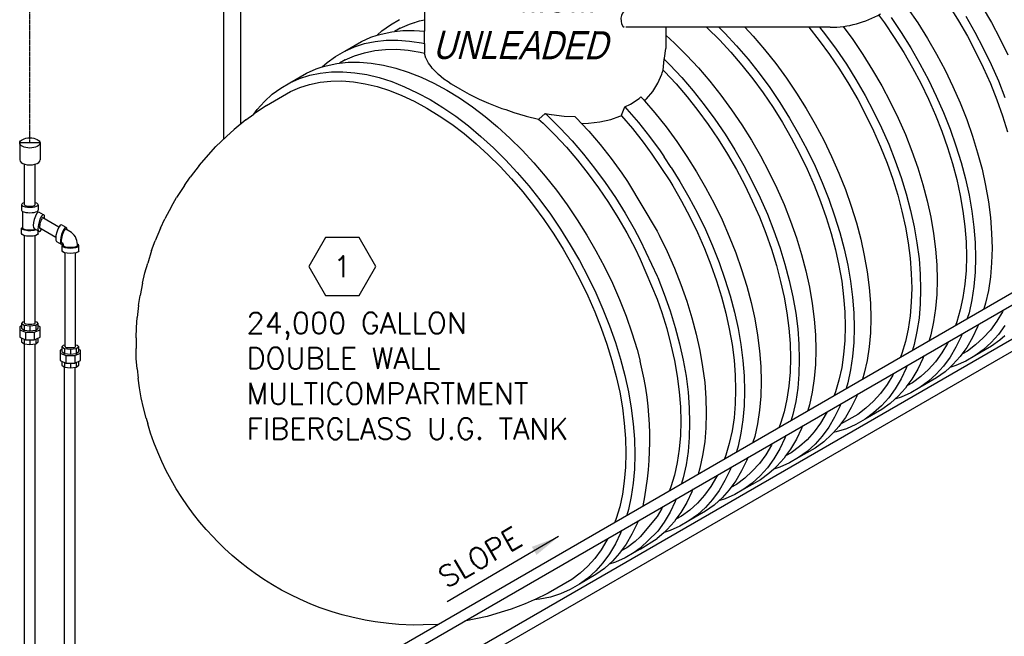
# Model space of a CAD drawing. Extents: x -15886 to -11493, y 1975 to 5059.
# Tile 7 of 47: x -14250 to -13831, y 2539 to 2802. Entities that reach past the tile are written whole.
import ezdxf
from ezdxf.enums import TextEntityAlignment as Align

# ---------------------------------------------------------------- set-up
doc = ezdxf.new("R2010")
doc.units = 0
doc.header["$MEASUREMENT"] = 0
doc.linetypes.add('CENTER1', pattern=[0.6625, 0.5, -0.075, 0.0125, -0.075])
doc.layers.get('0').update_dxf_attribs({"linetype": 'CONTINUOUS'})
doc.layers.get('DEFPOINTS').update_dxf_attribs({"linetype": 'CONTINUOUS'})
for name, color, linetype in [('CENTERLINE', 3, 'CENTER1'), ('PIPING-PRODUCT-PREMIUM', 5, 'CONTINUOUS'), ('PIPING-VAPOR-ISO', 3, 'CONTINUOUS'), ('PIPING-VENT-ISO', 3, 'CONTINUOUS'), ('RISERS', 3, 'CONTINUOUS'), ('TEXT', 3, 'CONTINUOUS')]:
    doc.layers.add(name, color=color, linetype=linetype)
doc.styles.add('ISO1', font='SIMPFRAC.shx', dxfattribs={"width": 0.85, "oblique": 15})
doc.styles.add('SIMPLEX', font='simplex')
doc.dimstyles.new('DIM96', dxfattribs={"dimscale": 96, "dimtxt": 0.125, "dimasz": 0.125, "dimexe": 0.0625, "dimexo": 0.0625, "dimgap": 0.0625, "dimtad": 1, "dimdec": 4, "dimzin": 3, "dimdsep": 46, "dimlunit": 4, "dimtxsty": 'SIMPLEX', "dimcen": 0, "dimdle": 0.0625, "dimclrd": 3, "dimclre": 3, "dimclrt": 3, "dimadec": 0, "dimazin": 0, "dimtfac": 1, "dimtdec": 4, "dimtmove": 2, "dimatfit": 3, "dimfxl": 1, "dimfrac": 2, "dimtolj": 1, "dimtzin": 0, "dimarcsym": 0})

# ---------------------------------------------------------------- blocks, each defined once
blk = doc.blocks.new('HEX')
at = {"color": 3}
blk.add_lwpolyline([(-0.0577, 0.1), (-0.1155, 0), (-0.0577, -0.1), (0.0577, -0.1), (0.1155, 0), (0.0577, 0.1)], close=True, dxfattribs=at)
at = {"color": 3, "style": 'SIMPLEX'}
blk.add_attdef('D#', text='', height=0.08, dxfattribs=at).set_placement((0, 0), align=Align.MIDDLE)
blk = doc.blocks.new('A$C72A74DBC')
at = {"color": 2}
for p, q in [((61.38, 130.66), (61.38, 128.73)), ((164.2, 131.27), (166.36, 128.09)), ((173.03, 131.75), (175.02, 128.57)), ((180.08, 131.55), (182.02, 128.2)), ((54.14, 127.72), (56.08, 128.84)), ((56.19, 126.96), (58.18, 127.84)), ((58.18, 127.84), (60.29, 128.51)), ((60.29, 128.51), (61.38, 128.73)), ((61.38, 128.73), (61.38, 126.32)), ((158.02, 129.8), (159.26, 128.11)), ((159.26, 128.11), (161.36, 125.02)), ((160.66, 129.23), (162.83, 126.05)), ((166.36, 128.09), (168.42, 124.81)), ((175.02, 128.57), (176.91, 125.3)), ((176.55, 129.51), (178.48, 126.15)), ((182.02, 128.2), (183.83, 124.78)), ((51.31, 125.47), (52.33, 126.4)), ((51.31, 125.47), (52.16, 125.74)), ((52.16, 125.74), (54.43, 126.21)), ((52.33, 126.4), (54.14, 127.72)), ((54.43, 126.21), (55, 126.27)), ((56.19, 126.96), (55, 126.27)), ((55, 126.27), (56.78, 126.46)), ((56.78, 126.46), (59.22, 126.48)), ((59.22, 126.48), (61.38, 126.32)), ((61.38, 123.69), (61.38, 126.32)), ((112.73, 127.17), (112.73, 125.48)), ((121.43, 127.17), (121.63, 126.99)), ((121.63, 126.99), (124.14, 124.5)), ((124.04, 127.17), (125.28, 125.93)), ((125.28, 125.93), (127.79, 123.23)), ((129.56, 127.17), (131.33, 125.27)), ((143.17, 127.17), (145.39, 124.38)), ((145.47, 127.17), (146.73, 125.58)), ((150.47, 127.35), (152.53, 124.54)), ((162.83, 126.05), (164.88, 122.77)), ((178.48, 126.15), (180.29, 122.74)), ((44.41, 122.11), (47.95, 124.15)), ((46.46, 123.01), (48.63, 123.7)), ((47.95, 124.15), (50, 125.05)), ((48.63, 123.7), (50.89, 124.17)), ((50, 125.05), (51.31, 125.47)), ((50.89, 124.17), (53.25, 124.42)), ((53.25, 124.42), (55.69, 124.44)), ((55.69, 124.44), (58.2, 124.25)), ((58.2, 124.25), (60.77, 123.83)), ((60.77, 123.83), (61.38, 123.69)), ((61.38, 123.69), (61.38, 121.71)), ((112.73, 125.48), (114.57, 123.8)), ((112.73, 125.48), (112.73, 122.66)), ((114.57, 123.8), (117.15, 121.24)), ((124.14, 124.5), (126.58, 121.87)), ((131.33, 125.27), (133.77, 122.43)), ((145.39, 124.38), (147.59, 121.38)), ((146.73, 125.58), (149, 122.5)), ((152.53, 124.54), (154.69, 121.35)), ((161.36, 125.02), (163.36, 121.83)), ((168.42, 124.81), (170.35, 121.46)), ((176.91, 125.3), (178.67, 121.98)), ((183.83, 124.78), (185.51, 121.31)), ((42.47, 120.99), (44.41, 122.11)), ((44.41, 122.11), (46.46, 123.01)), ((46.52, 121.1), (48.62, 121.77)), ((48.62, 121.77), (50.82, 122.23)), ((50.82, 122.23), (53.11, 122.47)), ((53.11, 122.47), (55.49, 122.5)), ((55.49, 122.5), (57.93, 122.31)), ((57.93, 122.31), (60.44, 121.9)), ((60.44, 121.9), (61.38, 121.67)), ((61.38, 121.67), (61.38, 121.71)), ((61.66, 120.63), (61.38, 121.67)), ((112.45, 120.62), (112.73, 122.66)), ((126.58, 121.87), (128.95, 119.1)), ((127.79, 123.23), (130.23, 120.38)), ((133.77, 122.43), (136.13, 119.46)), ((149, 122.5), (151.16, 119.31)), ((163.36, 121.83), (165.24, 118.57)), ((164.88, 122.77), (166.82, 119.42)), ((178.67, 121.98), (180.3, 118.61)), ((180.29, 122.74), (181.97, 119.27)), ((39.64, 118.73), (40.66, 119.66)), ((40.49, 119), (42.76, 119.47)), ((40.66, 119.66), (42.47, 120.99)), ((42.76, 119.47), (43.33, 119.53)), ((44.52, 120.22), (43.33, 119.53)), ((43.33, 119.53), (45.11, 119.72)), ((44.52, 120.22), (46.52, 121.1)), ((45.11, 119.72), (47.55, 119.75)), ((47.55, 119.75), (50.07, 119.55)), ((50.07, 119.55), (52.64, 119.14)), ((61.71, 120.54), (61.66, 120.63)), ((62.22, 119.54), (61.71, 120.54)), ((62.78, 118.83), (62.22, 119.54)), ((112.15, 118.08), (112.39, 120.41)), ((112.39, 120.41), (112.45, 120.62)), ((112.39, 120.41), (113.62, 119.2)), ((117.15, 121.24), (119.66, 118.53)), ((130.23, 120.38), (132.59, 117.42)), ((136.13, 119.46), (138.39, 116.37)), ((147.59, 121.38), (149.69, 118.28)), ((154.69, 121.35), (156.75, 118.08)), ((170.35, 121.46), (172.16, 118.04)), ((32.74, 115.37), (36.28, 117.41)), ((36.28, 117.41), (38.33, 118.32)), ((36.96, 116.96), (39.22, 117.43)), ((38.33, 118.32), (39.64, 118.73)), ((39.22, 117.43), (41.58, 117.68)), ((39.64, 118.73), (40.49, 119)), ((41.58, 117.68), (44.02, 117.71)), ((44.02, 117.71), (46.53, 117.51)), ((46.53, 117.51), (49.11, 117.1)), ((52.64, 119.14), (55.27, 118.5)), ((55.27, 118.5), (57.94, 117.65)), ((57.94, 117.65), (60.65, 116.58)), ((63.05, 118.46), (62.78, 118.83)), ((63.05, 118.46), (64.15, 117.36)), ((64.15, 117.36), (64.37, 117.19)), ((111.89, 117.19), (111.97, 117.47)), ((111.97, 117.47), (112.15, 118.08)), ((112.15, 118.08), (112.47, 117.76)), ((112.47, 117.76), (114.91, 115.13)), ((113.62, 119.2), (116.13, 116.49)), ((119.66, 118.53), (122.1, 115.69)), ((128.95, 119.1), (131.24, 116.21)), ((132.59, 117.42), (134.85, 114.33)), ((149.69, 118.28), (151.69, 115.09)), ((151.16, 119.31), (153.21, 116.03)), ((156.75, 118.08), (158.68, 114.72)), ((165.24, 118.57), (167, 115.25)), ((166.82, 119.42), (168.63, 116)), ((172.16, 118.04), (173.84, 114.58)), ((180.3, 118.61), (181.8, 115.2)), ((181.97, 119.27), (183.51, 115.77)), ((30.81, 114.25), (32.74, 115.37)), ((32.74, 115.37), (34.8, 116.27)), ((34.8, 116.27), (36.96, 116.96)), ((36.95, 115.03), (39.16, 115.49)), ((39.16, 115.49), (41.45, 115.73)), ((41.45, 115.73), (43.82, 115.76)), ((43.82, 115.76), (46.26, 115.57)), ((46.26, 115.57), (48.77, 115.16)), ((49.11, 117.1), (51.74, 116.46)), ((51.74, 116.46), (54.41, 115.61)), ((54.41, 115.61), (57.11, 114.54)), ((60.65, 116.58), (63.37, 115.31)), ((63.37, 115.31), (66.11, 113.83)), ((64.37, 117.19), (65.49, 116.24)), ((65.49, 116.24), (66.43, 115.61)), ((66.43, 115.61), (67.07, 115.13)), ((109.97, 113.52), (111.06, 115.28)), ((111.06, 115.28), (111.89, 117.19)), ((116.13, 116.49), (118.57, 113.65)), ((122.1, 115.69), (124.46, 112.72)), ((131.24, 116.21), (133.45, 113.21)), ((138.39, 116.37), (140.55, 113.19)), ((153.21, 116.03), (155.15, 112.68)), ((167, 115.25), (168.63, 111.87)), ((168.63, 116), (170.3, 112.54)), ((183.51, 115.77), (184.9, 112.24)), ((27.78, 110.55), (32.85, 113.48)), ((29, 112.93), (30.81, 114.25)), ((32.85, 113.48), (34.85, 114.36)), ((34.85, 114.36), (36.95, 115.03)), ((48.77, 115.16), (51.32, 114.55)), ((51.32, 114.55), (53.92, 113.72)), ((53.92, 113.72), (56.55, 112.68)), ((57.11, 114.54), (59.84, 113.26)), ((59.84, 113.26), (62.57, 111.78)), ((66.11, 113.83), (68.84, 112.15)), ((67.07, 115.13), (68.88, 114.05)), ((68.88, 114.05), (70.88, 112.94)), ((108.62, 111.93), (109.97, 113.52)), ((114.91, 115.13), (117.28, 112.36)), ((118.57, 113.65), (120.92, 110.68)), ((133.45, 113.21), (135.55, 110.11)), ((134.85, 114.33), (137.02, 111.15)), ((140.55, 113.19), (142.61, 109.91)), ((151.69, 115.09), (153.57, 111.83)), ((158.68, 114.72), (160.49, 111.31)), ((173.84, 114.58), (175.38, 111.07)), ((181.8, 115.2), (183.15, 111.77)), ((25.78, 109.67), (27.32, 111.4)), ((27.32, 111.4), (29, 112.93)), ((56.55, 112.68), (59.2, 111.44)), ((59.2, 111.44), (61.86, 110)), ((62.57, 111.78), (65.31, 110.11)), ((68.84, 112.15), (71.57, 110.28)), ((70.88, 112.94), (71.76, 112.54)), ((71.76, 112.54), (73.05, 111.87)), ((73.05, 111.87), (75, 111.06)), ((75, 111.06), (75.38, 110.87)), ((105.24, 110.82), (107.04, 112.03)), ((107.04, 112.03), (107.45, 112.39)), ((107.45, 112.39), (108, 111.8)), ((108, 111.8), (108.2, 111.56)), ((108.2, 111.56), (108.62, 111.93)), ((108.2, 111.56), (110.43, 108.95)), ((117.28, 112.36), (119.58, 109.48)), ((124.46, 112.72), (126.72, 109.64)), ((137.02, 111.15), (139.07, 107.87)), ((153.57, 111.83), (155.33, 108.51)), ((155.15, 112.68), (156.96, 109.27)), ((160.49, 111.31), (162.17, 107.84)), ((168.63, 111.87), (170.13, 108.47)), ((170.3, 112.54), (171.84, 109.03)), ((175.38, 111.07), (176.77, 107.55)), ((183.15, 111.77), (184.36, 108.34)), ((25.07, 108.7), (25.78, 109.67)), ((27.78, 110.55), (25.13, 108.74)), ((61.86, 110), (64.53, 108.37)), ((65.31, 110.11), (68.03, 108.23)), ((71.57, 110.28), (74.27, 108.22)), ((75.38, 110.87), (77.84, 109.92)), ((77.84, 109.92), (78.67, 109.66)), ((78.67, 109.66), (80.4, 109.04)), ((80.4, 109.04), (82.79, 108.37)), ((103.34, 108.51), (104.03, 110.22)), ((104.03, 110.22), (105.24, 110.82)), ((104.03, 110.22), (104.46, 109.76)), ((104.46, 109.76), (106.9, 106.91)), ((119.58, 109.48), (121.78, 106.48)), ((120.92, 110.68), (123.19, 107.6)), ((126.72, 109.64), (128.89, 106.45)), ((135.55, 110.11), (137.55, 106.93)), ((142.61, 109.91), (144.54, 106.56)), ((156.96, 109.27), (158.64, 105.8)), ((171.84, 109.03), (173.24, 105.51)), ((23.37, 107.45), (20.89, 105.44)), ((23.37, 107.45), (25.07, 108.7)), ((25.07, 108.7), (25.13, 108.74)), ((64.53, 108.37), (67.18, 106.55)), ((68.03, 108.23), (70.74, 106.18)), ((74.27, 108.22), (76.94, 105.99)), ((82.79, 108.37), (83.03, 108.29)), ((83.03, 108.29), (85.68, 107.64)), ((85.68, 107.64), (85.71, 107.66)), ((85.68, 107.64), (86.63, 106.78)), ((85.71, 107.66), (87.1, 108.84)), ((87.1, 108.84), (88.31, 108.63)), ((87.1, 108.84), (87.7, 108.28)), ((87.7, 108.28), (90.28, 105.73)), ((88.31, 108.63), (88.4, 108.61)), ((88.4, 108.61), (91.08, 108.28)), ((91.08, 108.28), (93.4, 108.18)), ((93.4, 108.18), (93.82, 107.77)), ((93.82, 107.77), (94.79, 106.72)), ((96.27, 106.74), (98.73, 107.04)), ((98.73, 107.04), (101.06, 107.57)), ((101.06, 107.57), (102.97, 108.24)), ((102.97, 108.24), (103.24, 108.33)), ((103.24, 108.33), (103.28, 108.35)), ((103.28, 108.35), (103.34, 108.51)), ((103.28, 108.35), (105.62, 105.63)), ((106.9, 106.91), (109.26, 103.94)), ((110.43, 108.95), (112.79, 105.98)), ((123.19, 107.6), (125.35, 104.41)), ((137.55, 106.93), (139.43, 103.67)), ((139.07, 107.87), (141.01, 104.52)), ((155.33, 108.51), (156.96, 105.14)), ((162.17, 107.84), (163.71, 104.34)), ((170.13, 108.47), (171.48, 105.04)), ((176.77, 107.55), (178.01, 104.01)), ((184.36, 108.34), (185.42, 104.91)), ((19.28, 103.97), (20.89, 105.44)), ((67.18, 106.55), (69.81, 104.55)), ((70.74, 106.18), (73.41, 103.95)), ((76.94, 105.99), (79.57, 103.59)), ((86.63, 106.78), (89.13, 104.29)), ((90.28, 105.73), (92.79, 103.02)), ((94.79, 106.72), (96.27, 106.74)), ((94.79, 106.72), (96.33, 105.06)), ((96.33, 105.06), (98.77, 102.22)), ((105.62, 105.63), (107.91, 102.74)), ((112.79, 105.98), (115.06, 102.9)), ((121.78, 106.48), (123.88, 103.38)), ((128.89, 106.45), (130.94, 103.17)), ((144.54, 106.56), (146.35, 103.14)), ((156.96, 105.14), (158.46, 101.73)), ((158.64, 105.8), (160.18, 102.3)), ((171.48, 105.04), (172.69, 101.6)), ((173.24, 105.51), (174.48, 101.97)), ((19.28, 103.97), (16.98, 101.78)), ((69.81, 104.55), (72.4, 102.38)), ((73.41, 103.95), (76.04, 101.55)), ((79.57, 103.59), (82.15, 101.03)), ((89.13, 104.29), (91.58, 101.66)), ((92.79, 103.02), (95.23, 100.18)), ((107.91, 102.74), (109.76, 100.21)), ((109.26, 103.94), (111.52, 100.86)), ((115.06, 102.9), (117.22, 99.71)), ((123.88, 103.38), (125.88, 100.19)), ((125.35, 104.41), (127.4, 101.13)), ((130.94, 103.17), (132.87, 99.82)), ((139.43, 103.67), (141.19, 100.34)), ((141.01, 104.52), (142.82, 101.1)), ((146.35, 103.14), (148.03, 99.68)), ((163.71, 104.34), (165.1, 100.81)), ((178.01, 104.01), (179.1, 100.49)), ((13.44, 97.8), (16.98, 101.78)), ((72.4, 102.38), (74.96, 100.04)), ((76.04, 101.55), (78.61, 98.99)), ((82.15, 101.03), (84.66, 98.32)), ((91.58, 101.66), (93.95, 98.89)), ((98.77, 102.22), (101.12, 99.25)), ((111.52, 100.86), (112.37, 99.6)), ((127.4, 101.13), (129.34, 97.78)), ((142.82, 101.1), (144.49, 97.63)), ((158.46, 101.73), (159.82, 98.3)), ((160.18, 102.3), (161.57, 98.77)), ((165.1, 100.81), (166.35, 97.28)), ((172.69, 101.6), (173.75, 98.17)), ((174.48, 101.97), (175.57, 98.44)), ((74.96, 100.04), (77.47, 97.55)), ((78.61, 98.99), (81.13, 96.28)), ((93.95, 98.89), (96.24, 96)), ((95.23, 100.18), (97.59, 97.21)), ((101.12, 99.25), (103.39, 96.16)), ((109.76, 100.21), (113.57, 94.48)), ((113.89, 97.34), (112.37, 99.6)), ((117.22, 99.71), (119.27, 96.44)), ((125.88, 100.19), (127.76, 96.93)), ((132.87, 99.82), (134.68, 96.41)), ((141.19, 100.34), (142.82, 96.97)), ((148.03, 99.68), (149.57, 96.17)), ((161.57, 98.77), (162.81, 95.24)), ((179.1, 100.49), (180.03, 96.98)), ((13.44, 97.8), (11.55, 95.3)), ((77.47, 97.55), (79.91, 94.92)), ((84.66, 98.32), (87.1, 95.48)), ((97.59, 97.21), (99.85, 94.12)), ((113.89, 97.34), (115.74, 94.4)), ((119.27, 96.44), (121.21, 93.09)), ((127.76, 96.93), (129.52, 93.61)), ((129.34, 97.78), (131.15, 94.36)), ((134.68, 96.41), (136.36, 92.94)), ((142.82, 96.97), (144.32, 93.57)), ((144.49, 97.63), (146.03, 94.13)), ((159.82, 98.3), (161.02, 94.87)), ((166.35, 97.28), (167.43, 93.75)), ((173.75, 98.17), (174.65, 94.76)), ((175.57, 98.44), (176.49, 94.93)), ((180.03, 96.98), (180.79, 93.5)), ((10.28, 93.55), (11.55, 95.3)), ((79.91, 94.92), (82.28, 92.16)), ((81.13, 96.28), (83.56, 93.44)), ((87.1, 95.48), (89.46, 92.51)), ((96.24, 96), (98.44, 93.01)), ((103.39, 96.16), (104.6, 94.39)), ((104.6, 94.39), (110.88, 83.81)), ((113.57, 94.48), (114.21, 93.46)), ((115.74, 94.4), (117.67, 91.04)), ((131.15, 94.36), (132.83, 90.9)), ((149.57, 96.17), (150.96, 92.65)), ((161.02, 94.87), (162.08, 91.43)), ((162.81, 95.24), (163.9, 91.71)), ((174.65, 94.76), (175.39, 91.37)), ((176.49, 94.93), (177.26, 91.46)), ((10.28, 93.55), (8.64, 90.94)), ((83.56, 93.44), (85.92, 90.47)), ((89.46, 92.51), (91.72, 89.43)), ((98.44, 93.01), (100.55, 89.91)), ((99.85, 94.12), (102.02, 90.94)), ((114.21, 93.46), (116.09, 90.2)), ((121.21, 93.09), (123.02, 89.67)), ((129.52, 93.61), (131.15, 90.24)), ((136.36, 92.94), (137.9, 89.44)), ((144.32, 93.57), (145.67, 90.14)), ((146.03, 94.13), (147.43, 90.61)), ((150.96, 92.65), (152.2, 89.11)), ((167.43, 93.75), (168.36, 90.24)), ((180.79, 93.5), (181.39, 90.07)), ((7.54, 89.08), (8.64, 90.94)), ((82.28, 92.16), (84.57, 89.27)), ((85.92, 90.47), (88.19, 87.39)), ((102.02, 90.94), (104.07, 87.66)), ((116.09, 90.2), (117.86, 86.87)), ((117.67, 91.04), (119.48, 87.63)), ((131.15, 90.24), (132.65, 86.83)), ((132.83, 90.9), (134.37, 87.4)), ((145.67, 90.14), (146.88, 86.7)), ((147.43, 90.61), (148.67, 87.07)), ((162.08, 91.43), (162.98, 88.02)), ((163.9, 91.71), (164.83, 88.2)), ((168.36, 90.24), (169.13, 86.76)), ((175.39, 91.37), (175.97, 88.04)), ((177.26, 91.46), (177.85, 88.03)), ((7.54, 89.08), (6.15, 86.39)), ((84.57, 89.27), (86.78, 86.27)), ((91.72, 89.43), (93.88, 86.24)), ((100.55, 89.91), (102.54, 86.72)), ((123.02, 89.67), (124.7, 86.2)), ((137.9, 89.44), (139.29, 85.91)), ((152.2, 89.11), (153.29, 85.58)), ((162.98, 88.02), (163.73, 84.64)), ((164.83, 88.2), (165.59, 84.72)), ((175.97, 88.04), (176.39, 84.76)), ((177.85, 88.03), (178.28, 84.66)), ((181.39, 90.07), (181.82, 86.7)), ((5.21, 84.44), (6.15, 86.39)), ((86.78, 86.27), (88.88, 83.17)), ((88.19, 87.39), (90.35, 84.2)), ((93.88, 86.24), (95.94, 82.97)), ((102.54, 86.72), (104.43, 83.46)), ((104.07, 87.66), (106, 84.31)), ((117.86, 86.87), (119.49, 83.5)), ((119.48, 87.63), (121.16, 84.16)), ((124.7, 86.2), (126.23, 82.7)), ((132.65, 86.83), (134.01, 83.4)), ((134.37, 87.4), (135.76, 83.87)), ((139.29, 85.91), (140.54, 82.38)), ((146.88, 86.7), (147.94, 83.27)), ((148.67, 87.07), (149.76, 83.54)), ((169.13, 86.76), (169.72, 83.33)), ((181.82, 86.7), (182.08, 83.41)), ((5.21, 84.44), (4.09, 81.71)), ((90.35, 84.2), (92.4, 80.92)), ((106, 84.31), (107.28, 81.89)), ((110.88, 83.81), (111.35, 82.93)), ((121.16, 84.16), (122.7, 80.66)), ((135.76, 83.87), (137, 80.34)), ((153.29, 85.58), (154.22, 82.08)), ((163.73, 84.64), (164.31, 81.3)), ((165.59, 84.72), (166.19, 81.29)), ((176.39, 84.76), (176.64, 81.56)), ((178.28, 84.66), (178.54, 81.36)), ((88.88, 83.17), (90.88, 79.98)), ((95.94, 82.97), (97.87, 79.61)), ((104.43, 83.46), (106.19, 80.14)), ((107.28, 81.89), (110.88, 74.26)), ((111.35, 82.93), (113.03, 79.47)), ((119.49, 83.5), (120.98, 80.09)), ((126.23, 82.7), (127.63, 79.18)), ((134.01, 83.4), (135.22, 79.96)), ((140.54, 82.38), (141.62, 78.85)), ((147.94, 83.27), (148.84, 79.86)), ((149.76, 83.54), (150.68, 80.03)), ((154.22, 82.08), (154.98, 78.6)), ((169.72, 83.33), (170.15, 79.96)), ((182.08, 83.41), (182.16, 80.2)), ((3.32, 79.7), (2.48, 76.96)), ((3.32, 79.7), (4.09, 81.71)), ((90.88, 79.98), (92.76, 76.72)), ((92.4, 80.92), (94.34, 77.57)), ((106.19, 80.14), (107.28, 77.87)), ((120.98, 80.09), (122.34, 76.67)), ((122.7, 80.66), (124.09, 77.13)), ((135.22, 79.96), (136.27, 76.53)), ((137, 80.34), (138.09, 76.81)), ((148.84, 79.86), (149.58, 76.47)), ((150.68, 80.03), (151.45, 76.56)), ((164.31, 81.3), (164.72, 78.03)), ((166.19, 81.29), (166.62, 77.92)), ((170.15, 79.96), (170.41, 76.67)), ((176.64, 81.56), (176.73, 78.44)), ((178.54, 81.36), (178.63, 78.15)), ((182.16, 80.2), (182.08, 77.09)), ((94.34, 77.57), (96.15, 74.16)), ((97.87, 79.61), (99.68, 76.2)), ((107.28, 77.87), (110.88, 69.33, 0)), ((113.03, 79.47), (114.57, 75.96)), ((127.63, 79.18), (128.87, 75.64)), ((141.62, 78.85), (142.55, 75.34)), ((154.98, 78.6), (155.58, 75.17)), ((164.72, 78.03), (164.97, 74.82)), ((166.62, 77.92), (166.87, 74.63)), ((176.73, 78.44), (176.64, 75.41)), ((178.63, 78.15), (178.54, 75.05)), ((1.87, 74.91), (2.48, 76.96)), ((92.76, 76.72), (94.52, 73.4)), ((99.68, 76.2), (101.36, 72.73)), ((114.57, 75.96), (115.96, 72.44)), ((122.34, 76.67), (123.55, 73.23)), ((124.09, 77.13), (125.33, 73.6)), ((128.87, 75.64), (129.96, 72.11)), ((136.27, 76.53), (137.17, 73.12)), ((138.09, 76.81), (139.02, 73.3)), ((149.58, 76.47), (150.17, 73.14)), ((151.45, 76.56), (152.04, 73.13)), ((170.41, 76.67), (170.49, 73.46)), ((182.08, 77.09), (181.82, 74.09)), ((1.4, 72.74), (1.87, 74.91)), ((94.52, 73.4), (96.15, 70.03)), ((96.15, 74.16), (97.83, 70.69)), ((110.88, 74.26), (111.03, 73.92)), ((111.03, 73.92), (112.42, 70.4)), ((125.33, 73.6), (126.42, 70.07)), ((142.55, 75.34), (143.32, 71.86)), ((155.58, 75.17), (156.01, 71.8)), ((164.97, 74.82), (165.06, 71.7)), ((166.87, 74.63), (166.96, 71.42)), ((170.49, 73.46), (170.41, 70.35)), ((176.64, 75.41), (176.39, 72.49)), ((178.54, 75.05), (178.28, 72.05)), ((181.82, 74.09), (181.39, 71.21)), ((1.4, 72.74), (0.85, 70.14)), ((101.36, 72.73), (102.9, 69.23)), ((115.96, 72.44), (117.2, 68.9)), ((123.55, 73.23), (124.61, 69.8)), ((129.96, 72.11), (130.88, 68.6)), ((137.17, 73.12), (137.92, 69.74)), ((139.02, 73.3), (139.78, 69.82)), ((143.32, 71.86), (143.91, 68.43)), ((150.17, 73.14), (150.58, 69.86)), ((152.04, 73.13), (152.47, 69.76)), ((156.01, 71.8), (156.27, 68.5)), ((165.06, 71.7), (164.97, 68.67)), ((166.96, 71.42), (166.87, 68.31)), ((176.39, 72.49), (175.97, 69.7)), ((178.28, 72.05), (177.85, 69.17)), ((0.53, 67.98), (0.85, 70.14)), ((96.15, 70.03), (97.65, 66.62)), ((97.83, 70.69), (99.36, 67.19)), ((102.9, 69.23), (104.29, 65.7)), ((110.88, 69.33), (111.88, 66.49)), ((112.42, 70.4), (113.67, 66.86)), ((124.61, 69.8), (125.51, 66.38)), ((126.42, 70.07), (127.35, 66.56)), ((137.92, 69.74), (138.5, 66.4)), ((139.78, 69.82), (140.38, 66.39)), ((150.58, 69.86), (150.83, 66.66)), ((152.47, 69.76), (152.73, 66.46)), ((170.41, 70.35), (170.15, 67.35)), ((175.97, 69.7), (175.39, 67.03)), ((177.85, 69.17), (177.26, 66.43)), ((181.39, 71.21), (180.79, 68.47)), ((0.53, 67.98), (0.25, 65.45)), ((99.36, 67.19), (100.76, 63.66)), ((117.2, 68.9), (118.29, 65.38)), ((130.88, 68.6), (131.65, 65.13)), ((143.91, 68.43), (144.34, 65.06)), ((156.27, 68.5), (156.35, 65.3)), ((164.97, 68.67), (164.72, 65.76)), ((166.87, 68.31), (166.62, 65.31)), ((170.15, 67.35), (169.72, 64.48)), ((180.79, 68.47), (180.43, 67.25)), ((0.07, 63.32), (0.25, 65.45)), ((97.65, 66.62), (99, 63.19)), ((104.29, 65.7), (105.54, 62.17)), ((111.88, 66.49), (112.94, 63.06)), ((113.67, 66.86), (114.75, 63.34)), ((118.29, 65.38), (119.22, 61.87)), ((125.51, 66.38), (126.25, 63)), ((127.35, 66.56), (128.11, 63.09)), ((131.65, 65.13), (132.25, 61.7)), ((138.5, 66.4), (138.91, 63.13)), ((140.38, 66.39), (140.81, 63.02)), ((144.34, 65.06), (144.6, 61.77)), ((150.83, 66.66), (150.92, 63.53)), ((152.73, 66.46), (152.82, 63.25)), ((156.35, 65.3), (156.27, 62.19)), ((164.72, 65.76), (164.31, 62.96)), ((166.62, 65.31), (166.19, 62.44)), ((175.39, 67.03), (174.65, 64.51)), ((177.26, 66.43), (176.9, 65.21)), ((184.36, 66.66), (183.15, 64.62)), ((184.53, 67.02), (184.36, 66.66)), ((0.01, 61.11), (0.07, 63.32)), ((99, 63.19), (100.21, 59.76)), ((100.76, 63.66), (102, 60.13)), ((112.94, 63.06), (113.84, 59.65)), ((114.75, 63.34), (115.68, 59.83)), ((126.25, 63), (126.83, 59.67)), ((128.11, 63.09), (128.71, 59.66)), ((138.91, 63.13), (139.17, 59.92)), ((140.81, 63.02), (141.06, 59.73)), ((150.92, 63.53), (150.83, 60.51)), ((152.82, 63.25), (152.73, 60.14)), ((164.31, 62.96), (163.73, 60.3)), ((169.72, 64.48), (169.13, 61.74)), ((174.65, 64.51), (174.36, 63.75)), ((179.1, 63.44), (178.01, 61.17)), ((179.32, 64.01), (179.1, 63.44)), ((183.15, 64.62), (181.8, 62.76)), ((184.9, 63.76), (183.51, 61.85)), ((0.01, 61.11), (0, 58.84)), ((105.54, 62.17), (106.62, 58.64)), ((119.22, 61.87), (119.98, 58.39)), ((132.25, 61.7), (132.67, 58.33)), ((144.6, 61.77), (144.68, 58.56)), ((156.27, 62.19), (156.01, 59.19)), ((166.19, 62.44), (165.59, 59.7)), ((169.13, 61.74), (168.77, 60.52)), ((175.57, 61.4), (174.48, 59.13)), ((175.78, 61.97), (175.57, 61.4)), ((178.01, 61.17), (176.77, 59.07)), ((180.3, 61.08), (178.67, 59.59)), ((181.8, 62.76), (180.3, 61.08)), ((183.51, 61.85), (181.97, 60.12)), ((184.85, 61.56), (183.83, 60.63)), ((0.06, 56.7), (0, 58.84)), ((100.21, 59.76), (101.27, 56.32)), ((102, 60.13), (103.09, 56.6)), ((113.84, 59.65), (114.58, 56.27)), ((115.68, 59.83), (116.45, 56.35)), ((126.83, 59.67), (127.25, 56.39)), ((128.71, 59.66), (129.14, 56.29)), ((139.17, 59.92), (139.25, 56.8)), ((141.06, 59.73), (141.15, 56.52)), ((150.83, 60.51), (150.58, 57.59)), ((152.73, 60.14), (152.47, 57.15)), ((156.01, 59.19), (155.58, 56.31)), ((163.73, 60.3), (162.98, 57.77)), ((165.59, 59.7), (165.23, 58.48)), ((172.69, 59.93), (171.48, 57.89)), ((172.86, 60.28), (172.69, 59.93)), ((174.48, 59.13), (173.24, 57.03)), ((176.77, 59.07), (175.72, 57.62)), ((178.67, 59.59), (176.91, 58.3)), ((182.02, 59.31), (178.48, 57.27)), ((181.97, 60.12), (180.29, 58.59)), ((183.83, 60.63), (182.02, 59.31)), ((0.23, 54.51), (0.06, 56.7)), ((103.09, 56.6), (104.01, 53.09)), ((106.62, 58.64), (107.28, 56.14)), ((119.98, 58.39), (120.58, 54.96)), ((132.67, 58.33), (132.93, 55.03)), ((139.25, 56.8), (139.17, 53.77)), ((144.68, 58.56), (144.6, 55.45)), ((150.58, 57.59), (150.17, 54.8)), ((152.47, 57.15), (152.04, 54.27)), ((162.98, 57.77), (162.69, 57.01)), ((167.43, 56.7), (166.35, 54.43)), ((167.65, 57.28), (167.43, 56.7)), ((171.48, 57.89), (170.13, 56.02)), ((173.24, 57.03), (171.84, 55.11)), ((175.38, 57.15), (173.84, 55.43)), ((175.72, 57.62), (175.38, 57.15)), ((176.91, 58.3), (175.72, 57.62)), ((178.48, 57.27), (176.55, 56.15)), ((180.29, 58.59), (178.48, 57.27)), ((0.23, 54.51), (0.46, 52.55)), ((101.27, 56.32), (102.17, 52.91)), ((114.58, 56.27), (115.16, 52.93)), ((116.45, 56.35), (117.04, 52.92)), ((120.58, 54.96), (121.01, 51.59)), ((127.25, 56.39), (127.5, 53.18)), ((129.14, 56.29), (129.4, 52.99)), ((132.93, 55.03), (133.02, 51.82)), ((141.15, 56.52), (141.06, 53.41)), ((144.6, 55.45), (144.34, 52.45)), ((150.17, 54.8), (149.58, 52.13)), ((155.58, 56.31), (154.98, 53.57)), ((163.9, 54.66), (162.81, 52.39)), ((164.12, 55.23), (163.9, 54.66)), ((170.13, 56.02), (168.63, 54.34)), ((171.84, 55.11), (170.3, 53.38)), ((173.18, 54.83), (172.16, 53.9)), ((173.84, 55.43), (173.18, 54.83)), ((174.49, 55.24), (173.18, 54.83)), ((176.55, 56.15), (174.49, 55.24)), ((0.73, 50.47), (0.46, 52.55)), ((102.17, 52.91), (102.92, 49.53)), ((104.01, 53.09), (104.78, 49.61)), ((115.16, 52.93), (115.58, 49.65)), ((117.04, 52.92), (117.47, 49.55)), ((127.5, 53.18), (127.58, 50.06)), ((129.4, 52.99), (129.48, 49.78)), ((139.17, 53.77), (138.91, 50.86)), ((141.06, 53.41), (140.81, 50.41)), ((144.34, 52.45), (143.91, 49.58)), ((152.04, 54.27), (151.45, 51.53)), ((154.98, 53.57), (154.62, 52.35)), ((161.02, 53.19), (159.82, 51.15)), ((161.2, 53.55), (161.02, 53.19)), ((162.81, 52.39), (161.57, 50.29)), ((166.35, 54.43), (165.1, 52.33)), ((167, 52.86), (165.24, 51.57)), ((170.35, 52.57), (166.82, 50.53)), ((168.63, 54.34), (167, 52.86)), ((170.3, 53.38), (168.63, 51.86)), ((172.16, 53.9), (170.35, 52.57)), ((1.1, 48.35), (0.73, 50.47)), ((121.01, 51.59), (121.26, 48.3)), ((133.02, 51.82), (132.93, 48.71)), ((138.91, 50.86), (138.5, 48.06)), ((140.81, 50.41), (140.38, 47.53)), ((149.58, 52.13), (148.84, 49.61)), ((151.45, 51.53), (151.09, 50.31)), ((159.82, 51.15), (158.46, 49.29)), ((161.57, 50.29), (160.18, 48.37)), ((163.71, 50.42), (162.17, 48.69)), ((164.05, 50.88), (163.71, 50.42)), ((165.1, 52.33), (164.05, 50.88)), ((165.24, 51.57), (164.05, 50.88)), ((166.82, 50.53), (164.88, 49.41)), ((168.63, 51.86), (166.82, 50.53)), ((1.57, 46.21), (1.1, 48.35)), ((102.92, 49.53), (103.5, 46.19)), ((104.78, 49.61), (105.38, 46.18)), ((115.58, 49.65), (115.83, 46.45)), ((117.47, 49.55), (117.73, 46.25)), ((121.26, 48.3), (121.35, 45.09)), ((127.58, 50.06), (127.5, 47.04)), ((129.48, 49.78), (129.4, 46.67)), ((132.93, 48.71), (132.67, 45.71)), ((143.91, 49.58), (143.32, 46.84)), ((148.84, 49.61), (148.55, 48.85)), ((153.29, 48.54), (152.2, 46.27)), ((153.51, 49.11), (153.29, 48.54)), ((158.46, 49.29), (156.96, 47.61)), ((160.18, 48.37), (158.64, 46.65)), ((162.17, 48.69), (161.51, 48.09)), ((162.83, 48.51), (161.51, 48.09)), ((164.88, 49.41), (162.83, 48.51)), ((2.14, 44.04), (1.57, 46.21)), ((103.5, 46.19), (103.91, 42.92)), ((105.38, 46.18), (105.8, 42.81)), ((115.83, 46.45), (115.91, 43.33)), ((117.73, 46.25), (117.81, 43.05)), ((127.5, 47.04), (127.25, 44.12)), ((129.4, 46.67), (129.14, 43.67)), ((138.5, 48.06), (137.92, 45.4)), ((140.38, 47.53), (139.78, 44.79)), ((143.32, 46.84), (142.96, 45.62)), ((149.76, 46.5), (148.67, 44.22)), ((149.97, 47.07), (149.76, 46.5)), ((152.2, 46.27), (150.96, 44.17)), ((155.33, 46.12), (153.57, 44.83)), ((156.96, 47.61), (155.33, 46.12)), ((158.64, 46.65), (156.96, 45.12)), ((160.49, 47.16), (158.68, 45.83)), ((161.51, 48.09), (160.49, 47.16)), ((2.14, 44.04), (2.5, 42.81)), ((121.35, 45.09), (121.26, 41.98)), ((127.25, 44.12), (126.83, 41.33)), ((132.67, 45.71), (132.25, 42.84)), ((137.92, 45.4), (137.17, 42.87)), ((139.78, 44.79), (139.42, 43.57)), ((146.88, 45.03), (145.67, 42.98)), ((147.05, 45.38), (146.88, 45.03)), ((148.67, 44.22), (147.43, 42.13)), ((153.57, 44.83), (149.91, 42.71)), ((150.96, 44.17), (149.91, 42.71)), ((158.68, 45.83), (155.15, 43.79)), ((156.96, 45.12), (155.15, 43.79)), ((3.11, 40.81), (2.5, 42.81)), ((103.91, 42.92), (104.16, 39.71)), ((105.8, 42.81), (106.06, 39.52)), ((115.91, 43.33), (115.83, 40.3)), ((117.81, 43.05), (117.73, 39.94)), ((121.26, 41.98), (121.01, 38.98)), ((129.14, 43.67), (128.71, 40.8)), ((132.25, 42.84), (131.65, 40.1)), ((137.17, 42.87), (136.88, 42.11)), ((141.84, 42.37), (141.62, 41.8)), ((145.67, 42.98), (144.32, 41.12)), ((147.43, 42.13), (146.03, 40.21)), ((149.57, 42.25), (148.42, 40.96)), ((149.91, 42.71), (149.57, 42.25)), ((153.21, 42.68), (151.16, 41.77)), ((155.15, 43.79), (153.21, 42.68)), ((3.82, 38.81), (3.11, 40.81)), ((115.83, 40.3), (115.58, 37.39)), ((117.73, 39.94), (117.47, 36.94)), ((126.83, 41.33), (126.25, 38.66)), ((128.71, 40.8), (128.11, 38.06)), ((131.65, 40.1), (131.29, 38.88)), ((138.31, 40.33), (138.09, 39.76)), ((141.62, 41.8), (140.54, 39.53)), ((144.32, 41.12), (142.82, 39.44)), ((146.03, 40.21), (144.49, 38.48)), ((148.03, 40.52), (146.35, 39)), ((148.42, 40.96), (148.03, 40.52)), ((149, 41.08), (148.42, 40.96)), ((151.16, 41.77), (149, 41.08)), ((4.61, 36.81), (3.82, 38.81)), ((104.16, 39.71), (104.25, 36.59)), ((106.06, 39.52), (106.15, 36.31)), ((121.01, 38.98), (120.58, 36.1)), ((126.25, 38.66), (125.51, 36.14)), ((128.11, 38.06), (127.75, 36.84)), ((135.22, 38.29), (134.01, 36.25)), ((135.39, 38.65), (135.22, 38.29)), ((138.09, 39.76), (137, 37.49)), ((140.54, 39.53), (139.29, 37.43)), ((141.19, 37.96), (139.43, 36.67)), ((142.82, 39.44), (141.19, 37.96)), ((144.49, 38.48), (142.82, 36.95)), ((146.35, 39), (144.54, 37.67)), ((5.48, 34.82), (4.61, 36.81)), ((104.25, 36.59), (104.16, 33.57)), ((106.15, 36.31), (106.06, 33.2)), ((115.58, 37.39), (115.16, 34.59)), ((117.47, 36.94), (117.04, 34.06)), ((120.58, 36.1), (119.98, 33.36)), ((125.51, 36.14), (125.22, 35.37)), ((130.17, 35.64), (129.96, 35.07)), ((134.01, 36.25), (132.65, 34.38)), ((137, 37.49), (135.76, 35.39)), ((138.24, 35.98), (137.9, 35.51)), ((139.29, 37.43), (138.24, 35.98)), ((139.43, 36.67), (138.24, 35.98)), ((141.01, 35.63), (139.07, 34.51)), ((144.54, 37.67), (141.01, 35.63)), ((142.82, 36.95), (141.01, 35.63)), ((6.43, 32.85), (5.48, 34.82)), ((104.16, 33.57), (103.91, 30.65)), ((115.16, 34.59), (114.58, 31.92)), ((117.04, 34.06), (116.45, 31.32)), ((126.64, 33.6), (126.42, 33.03)), ((129.96, 35.07), (128.87, 32.79)), ((132.65, 34.38), (131.15, 32.71)), ((135.76, 35.39), (134.37, 33.47)), ((136.36, 33.79), (135.7, 33.19)), ((137.02, 33.61), (135.7, 33.19)), ((137.9, 35.51), (136.36, 33.79)), ((139.07, 34.51), (137.02, 33.61)), ((7.46, 30.92), (6.43, 32.85)), ((106.06, 33.2), (105.8, 30.2)), ((114.58, 31.92), (113.84, 29.4)), ((119.98, 33.36), (119.62, 32.14)), ((123.55, 31.55), (122.34, 29.51)), ((123.72, 31.91), (123.55, 31.55)), ((126.42, 33.03), (125.33, 30.75)), ((128.87, 32.79), (127.63, 30.69)), ((131.15, 32.71), (129.52, 31.22)), ((132.83, 31.75), (131.15, 30.22)), ((134.37, 33.47), (132.83, 31.75)), ((134.68, 32.26), (132.87, 30.93)), ((135.7, 33.19), (134.68, 32.26)), ((8.56, 29.02), (7.46, 30.92)), ((103.91, 30.65), (103.5, 27.85)), ((105.8, 30.2), (105.38, 27.33)), ((113.84, 29.4), (113.55, 28.64)), ((116.45, 31.32), (116.09, 30.1)), ((122.34, 29.51), (120.98, 27.65)), ((125.33, 30.75), (124.09, 28.65)), ((127.63, 30.69), (126.57, 29.24)), ((127.76, 29.93), (126.57, 29.24)), ((129.52, 31.22), (127.76, 29.93)), ((132.87, 30.93), (129.34, 28.89)), ((131.15, 30.22), (129.34, 28.89)), ((9.72, 27.16), (8.56, 29.02)), ((103.5, 27.85), (102.92, 25.19)), ((105.38, 27.33), (104.78, 24.59)), ((118.29, 28.33), (117.2, 26.06)), ((118.51, 28.9), (118.29, 28.33)), ((120.98, 27.65), (119.49, 25.97)), ((124.09, 28.65), (122.7, 26.74)), ((126.23, 28.78), (124.7, 27.05)), ((127.4, 27.77), (125.35, 26.87)), ((126.57, 29.24), (126.23, 28.78)), ((129.34, 28.89), (127.4, 27.77)), ((10.95, 25.35), (9.72, 27.16)), ((12.23, 23.6), (10.95, 25.35)), ((102.92, 25.19), (102.17, 22.66)), ((112.05, 25.18), (111.88, 24.82)), ((114.75, 26.29), (113.67, 24.02)), ((114.97, 26.86), (114.75, 26.29)), ((117.2, 26.06), (115.96, 23.96)), ((119.49, 25.97), (117.86, 24.48)), ((122.7, 26.74), (121.16, 25.01)), ((123.02, 25.52), (121.21, 24.2)), ((124.04, 26.45), (123.02, 25.52)), ((124.7, 27.05), (124.04, 26.45)), ((125.35, 26.87), (124.04, 26.45)), ((13.57, 21.92), (12.23, 23.6)), ((104.78, 24.59), (104.42, 23.37)), ((110.88, 23.13), (107.28, 18.74, 0)), ((111.88, 24.82), (110.88, 23.13)), ((113.67, 24.02), (112.42, 21.92)), ((115.96, 23.96), (114.9, 22.51)), ((116.09, 23.19), (114.9, 22.51)), ((117.86, 24.48), (116.09, 23.19)), ((121.21, 24.2), (117.67, 22.16)), ((119.48, 23.48), (117.67, 22.16)), ((121.16, 25.01), (119.48, 23.48)), ((14.95, 20.3), (13.57, 21.92)), ((102.17, 22.66), (101.88, 21.9)), ((106.62, 21.59), (105.54, 19.32)), ((106.84, 22.17), (106.62, 21.59)), ((112.42, 21.92), (111.03, 20)), ((114.57, 22.04), (113.03, 20.32)), ((115.74, 21.04), (113.68, 20.13)), ((114.9, 22.51), (114.57, 22.04)), ((117.67, 22.16), (115.74, 21.04)), ((16.38, 18.77), (14.95, 20.3)), ((103.09, 19.55), (102, 17.28)), ((103.3, 20.13), (103.09, 19.55)), ((105.54, 19.32), (104.29, 17.22)), ((110.88, 19.84), (107.28, 16.36)), ((111.03, 20), (110.88, 19.84)), ((112.37, 19.72), (111.35, 18.79)), ((113.03, 20.32), (112.37, 19.72)), ((113.68, 20.13), (112.37, 19.72)), ((17.26, 17.85), (16.38, 18.77)), ((18.85, 16.27), (17.26, 17.85)), ((100.21, 18.08), (99, 16.04)), ((100.38, 18.44), (100.21, 18.08)), ((102, 17.28), (100.76, 15.18)), ((104.29, 17.22), (103.24, 15.77)), ((106.19, 17.75), (104.43, 16.46)), ((107.28, 18.74), (106.19, 17.75)), ((107.28, 16.16), (110.88, 18.45)), ((111.35, 18.79), (110.88, 18.45)), ((20.48, 14.79), (18.85, 16.27)), ((22.13, 13.41), (20.48, 14.79)), ((99, 16.04), (97.65, 14.18)), ((100.76, 15.18), (99.36, 13.26)), ((102.9, 15.31), (101.36, 13.58)), ((103.24, 15.77), (102.9, 15.31)), ((104.43, 16.46), (103.24, 15.77)), ((106, 15.42), (104.07, 14.3)), ((107.28, 16.36), (106, 15.42)), ((107.28, 16.16), (106, 15.42)), ((23.8, 12.14), (22.13, 13.41)), ((97.65, 14.18), (96.15, 12.5)), ((99.36, 13.26), (97.83, 11.54)), ((100.7, 12.98), (99.68, 12.05)), ((101.36, 13.58), (100.7, 12.98)), ((102.02, 13.4), (100.7, 12.98)), ((104.07, 14.3), (102.02, 13.4)), ((25.37, 10.96), (23.8, 12.14)), ((27.19, 9.71), (25.37, 10.96)), ((94.52, 11.01), (92.76, 9.72)), ((97.87, 10.73), (94.34, 8.68)), ((96.15, 12.5), (94.52, 11.01)), ((97.83, 11.54), (96.15, 10.01)), ((99.68, 12.05), (97.87, 10.73)), ((29.01, 8.59), (27.19, 9.71)), ((30.98, 7.46), (29.01, 8.59)), ((92.76, 9.72), (87.68, 6.79)), ((94.34, 8.68), (92.4, 7.57)), ((96.15, 10.01), (94.34, 8.68)), ((32.92, 6.41), (30.98, 7.46)), ((34.86, 5.5), (32.92, 6.41)), ((87.68, 6.79), (84.79, 5.4)), ((90.35, 6.66), (88.19, 5.97)), ((92.4, 7.57), (90.35, 6.66)), ((37.19, 4.48), (34.86, 5.5)), ((39.22, 3.68), (37.19, 4.48)), ((82.8, 4.53), (79.81, 3.38)), ((84.73, 5.38), (82.8, 4.53)), ((85.92, 5.5), (84.73, 5.38)), ((84.79, 5.4), (84.73, 5.38)), ((88.19, 5.97), (85.92, 5.5)), ((41.75, 2.85), (39.22, 3.68)), ((43.86, 2.18), (41.75, 2.85)), ((45.94, 1.68), (43.86, 2.18)), ((77.73, 2.72), (74.69, 1.83)), ((79.81, 3.38), (77.73, 2.72)), ((48.74, 1.04), (45.94, 1.68)), ((50.87, 0.7), (48.74, 1.04)), ((53.79, 0.31), (50.87, 0.7)), ((55.95, 0.14), (53.79, 0.31)), ((58.96, 0), (55.95, 0.14)), ((61.13, 0.02), (58.96, 0)), ((64.19, 0.14), (61.13, 0.02)), ((74.69, 1.83), (69.9, 0.84))]:
    blk.add_line(p, q, dxfattribs=at)
blk.add_arc((40.14, 39.42, 0), 69.2, 348.2896, 13.9855, dxfattribs=at)

msp = doc.modelspace()

# ---------------------------------------------------------------- linework, layer by layer
at = {"layer": 'CENTERLINE', "color": 3, "linetype": 'CENTER1'}
msp.add_line((-14245.93, 2749.35, 0), (-14245.93, 2978.87, 0), dxfattribs=at)
at = {"layer": 'DEFPOINTS'}
msp.add_line((-14241.62, 2749.35, 0), (-14250.25, 2749.35, 0), dxfattribs=at)
at = {"layer": 'PIPING-PRODUCT-PREMIUM'}
for p, q in [((-13995.9, 2798.55, 0), (-14012.92, 2798.55, 0)), ((-13905.29, 2798.55, 0), (-13993.09, 2798.55, 0))]:
    msp.add_line(p, q, dxfattribs=at)
msp.add_arc((-13905.29, 2841.43, 0), 42.88, 270, 300, dxfattribs=at)
at = {"layer": 'PIPING-VAPOR-ISO'}
for p, q in [((-14178.06, 2463.79, 0), (-13462.6, 2876.87, 0)), ((-14175.62, 2484.88, 0), (-13682.5, 2769.58, 0)), ((-14180.07, 2477.12, 0), (-13680.26, 2765.68, 0))]:
    msp.add_line(p, q, dxfattribs=at)
at = {"layer": 'PIPING-VENT-ISO'}
for p, q in [((-14250.25, 2749.35, 0), (-14250.25, 2742.16, 0)), ((-14241.62, 2749.35, 0), (-14241.62, 2742.16, 0)), ((-14248.18, 2723.07, 0), (-14248.18, 2740.32, 0)), ((-14243.68, 2723.07, 0), (-14243.68, 2740.32, 0)), ((-14249.49, 2723.07, 0), (-14249.49, 2720.75, 0)), ((-14248.91, 2713.06, 0), (-14248.91, 2720.17, 0)), ((-14242.95, 2720.08, 0), (-14242.95, 2720.16, 0)), ((-14242.37, 2723.07, 0), (-14242.37, 2720.75, 0)), ((-14240.07, 2718.79, 0), (-14242.08, 2719.95, 0)), ((-14233.61, 2713.55, 0), (-14240.39, 2717.46, 0)), ((-14249.49, 2710.75, 0), (-14249.49, 2713.06, 0)), ((-14244.12, 2712.9, 0), (-14242.11, 2711.74, 0)), ((-14242.37, 2710.75, 0), (-14242.37, 2711.91, 0)), ((-14234.93, 2709.12, 0), (-14241.68, 2713.02, 0)), ((-14230.52, 2713.33, 0), (-14232.53, 2714.49, 0)), ((-14228.97, 2711.72, 0), (-14230.66, 2712.7, 0)), ((-14248.18, 2672.66, 0), (-14248.18, 2709.9, 0)), ((-14243.68, 2672.62, 0), (-14243.68, 2709.9, 0)), ((-14234.57, 2707.44, 0), (-14232.56, 2706.28, 0)), ((-14231.93, 2706.6, 0), (-14232.36, 2706.85, 0)), ((-14232.26, 2703.39, 0), (-14232.26, 2705.71, 0)), ((-14231.68, 2705.71, 0), (-14231.68, 2706.16, 0)), ((-14225.72, 2705.71, 0), (-14225.72, 2706.09, 0)), ((-14225.14, 2703.39, 0), (-14225.14, 2705.71, 0)), ((-14230.96, 2662.53, 0), (-14230.95, 2702.55, 0)), ((-14226.46, 2662.68, 0), (-14226.45, 2702.55, 0)), ((-14248.41, 2671.78, 0), (-14248.41, 2669.73, 0)), ((-14245.93, 2671.48, 0), (-14245.93, 2669.43, 0)), ((-14243.46, 2671.78, 0), (-14243.46, 2669.73, 0)), ((-14248.41, 2665.9, 0), (-14248.41, 2663.94, 0)), ((-14247.8, 2668.87, 0), (-14247.8, 2665.64, 0)), ((-14245.93, 2665.64, 0), (-14245.93, 2663.64, 0)), ((-14244.07, 2668.87, 0), (-14244.07, 2665.64, 0)), ((-14243.46, 2665.9, 0), (-14243.46, 2663.94, 0)), ((-14248.18, 2520.45, 0), (-14248.18, 2663.91)), ((-14243.69, 2520.54, 0), (-14243.69, 2663.91)), ((-14231.19, 2661.84, 0), (-14231.19, 2659.79, 0)), ((-14228.71, 2661.54, 0), (-14228.71, 2659.49, 0)), ((-14226.23, 2661.84, 0), (-14226.23, 2659.79, 0)), ((-14230.58, 2658.93, 0), (-14230.58, 2655.7, 0)), ((-14226.84, 2658.93, 0), (-14226.84, 2655.7, 0)), ((-14231.19, 2655.95, 0), (-14231.19, 2653.99, 0)), ((-14231.14, 2510.61, 0), (-14231.14, 2653.99, 0)), ((-14228.71, 2655.7, 0), (-14228.71, 2653.69, 0)), ((-14226.64, 2510.7, 0), (-14226.64, 2653.94, 0)), ((-14226.23, 2655.95, 0), (-14226.23, 2653.99, 0))]:
    msp.add_line(p, q, dxfattribs=at)
at = {"layer": 'PIPING-VENT-ISO', "elevation": 0}
for points in [[(-14249.53, 2671.47), (-14250.27, 2671.16), (-14250.27, 2669.88), (-14247.8, 2668.87), (-14244.07, 2668.87), (-14241.59, 2669.88), (-14241.59, 2671.16), (-14242.34, 2671.47)], [(-14250.27, 2669.88), (-14250.27, 2666.68), (-14247.8, 2665.64), (-14244.07, 2665.64), (-14241.59, 2666.68), (-14241.59, 2669.88)], [(-14248.18, 2673.23), (-14249.03, 2673.09), (-14249.53, 2672.57), (-14248.41, 2671.78), (-14245.93, 2671.48), (-14243.46, 2671.78), (-14242.34, 2672.57), (-14242.84, 2673.09), (-14243.69, 2673.23)], [(-14249.53, 2672.57), (-14249.53, 2670.52), (-14248.41, 2669.73), (-14245.93, 2669.43), (-14243.46, 2669.73), (-14242.34, 2670.52), (-14242.34, 2672.57)], [(-14249.53, 2666.37), (-14249.53, 2664.73), (-14248.41, 2663.94), (-14245.93, 2663.64), (-14243.46, 2663.94), (-14242.34, 2664.73), (-14242.34, 2666.37)], [(-14232.3, 2661.52), (-14233.05, 2661.22), (-14233.05, 2659.94), (-14230.58, 2658.93), (-14226.84, 2658.93), (-14224.37, 2659.94), (-14224.37, 2661.22), (-14225.11, 2661.52)], [(-14230.96, 2663.28), (-14231.8, 2663.15), (-14232.3, 2662.63), (-14231.19, 2661.84), (-14228.71, 2661.54), (-14226.23, 2661.84), (-14225.11, 2662.63), (-14225.61, 2663.15), (-14226.46, 2663.28)], [(-14232.3, 2662.63), (-14232.3, 2660.58), (-14231.19, 2659.79), (-14228.71, 2659.49), (-14226.23, 2659.79), (-14225.11, 2660.58), (-14225.11, 2662.63)], [(-14233.05, 2659.94), (-14233.05, 2656.74), (-14230.58, 2655.7), (-14226.84, 2655.7), (-14224.37, 2656.74), (-14224.37, 2659.94)], [(-14232.3, 2656.42), (-14232.3, 2654.78), (-14231.19, 2653.99), (-14228.71, 2653.69), (-14226.23, 2653.99), (-14225.11, 2654.78), (-14225.11, 2656.42)]]:
    msp.add_lwpolyline(points, dxfattribs=at)
at = {"layer": 'PIPING-VENT-ISO'}
for centre, radius, start, end in [((-14242.45, 2720.08, 0), 0.5, 180, 240), ((-14232.22, 2706.09, 0), 6.5, 360, 60), ((-14232.18, 2706.16, 0), 0.5, 360, 60)]:
    msp.add_arc(centre, radius, start, end, dxfattribs=at)
msp.add_ellipse((-14245.93, 2749.35, 0), major_axis=(-4.32, 0), ratio=0.5, dxfattribs=at)
for centre, major_axis, ratio, start_param, end_param in [((-14245.93, 2742.16, 0), (-4.32, 0), 0.5, 0, 3.141593), ((-14245.93, 2723.07, 0), (-3.56, 0), 0.304772, 5.396217, 10.311746), ((-14245.93, 2720.75, 0), (-3.56, 0), 0.304772, 0, 3.141593), ((-14245.93, 2723.07, 0), (-2.25, 0), 0.296463, 0, 3.141593), ((-14243.06, 2716.41, 0), (0.98, 3.54), 0.293513, 0, 3.067622), ((-14241.06, 2715.25, 0), (0.98, 3.54), 0.293513, 5.31823, 10.238418), ((-14241.06, 2715.25, 0), (0.62, 2.24), 0.210995, 6.17431, 9.424778), ((-14245.93, 2713.06, 0), (-2.98, 0), 0.239036, 0, 2.458813), ((-14233.51, 2710.95, 0), (0.98, 3.54), 0.293513, 0, 3.067622), ((-14231.5, 2709.79, 0), (0.98, 3.54), 0.293513, 5.602742, 9.928149), ((-14231.51, 2709.77, 0), (0.82, 2.94), 0.228088, 6.223709, 9.366315), ((-14228.7, 2705.71, 0), (-3.56, 0), 0.304772, 5.714271, 10.004714), ((-14228.7, 2705.71, 0), (2.98, 0), 0.239036, 3.141593, 6.283185), ((-14245.93, 2672.63, 0), (2.25, 0), 0.197461, 3.162383, 6.262394), ((-14228.71, 2662.69, 0), (2.25, 0), 0.197461, 3.162383, 6.262394)]:
    msp.add_ellipse(centre, major_axis=major_axis, ratio=ratio, start_param=start_param, end_param=end_param, dxfattribs=at)
at = {"layer": 'PIPING-VENT-ISO', "extrusion": (0, 0, -1)}
for centre, start_param, end_param in [((-14245.93, 2713.06, 0), 3.835662, 6.861258), ((-14245.93, 2710.75, 0), 3.141593, 6.283185), ((-14228.7, 2703.39, 0), 3.141593, 6.283185)]:
    msp.add_ellipse(centre, major_axis=(-3.56, 0), ratio=0.304772, start_param=start_param, end_param=end_param, dxfattribs=at)
at = {"layer": 'RISERS', "linetype": 'Continuous'}
for p, q in [((-14163.41, 2751, 0), (-14163.41, 2831.4, 0)), ((-14156.21, 2757.33, 0), (-14156.21, 2831.4, 0))]:
    msp.add_line(p, q, dxfattribs=at)

# ---------------------------------------------------------------- block references
at = {"layer": 'TEXT'}
ref = msp.add_blockref('HEX', (-14112.95, 2696.75, 0), dxfattribs=dict(at, xscale=123.759022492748, yscale=123.759022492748, zscale=123.759022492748))
ref.add_attrib('D#', '1', dxfattribs={"layer": '0', "height": 9, "style": 'SIMPLEX'}).set_placement((-14112.95, 2696.75, 0), align=Align.MIDDLE)

# ---------------------------------------------------------------- texts
at = {"layer": 'TEXT', "style": 'SIMPLEX'}
msp.add_text('SLOPE', height=9, rotation=30, dxfattribs=at).set_placement((-14068.67, 2559.62, 0))
at = {"layer": 'TEXT', "insert": (-14153.73, 2677.25, 0), "char_height": 9, "width": 152.7856, "attachment_point": 1, "style": 'SIMPLEX'}
msp.add_mtext('24,000 GALLON DOUBLE WALL MULTICOMPARTMENT FIBERGLASS U.G. TANK', dxfattribs=at)

# ---------------------------------------------------------------- leaders
at = {"layer": 'TEXT'}
msp.add_leader([(-14020.94, 2581.83, 0), (-14068.36, 2554.16, 0)], dimstyle='DIM96', dxfattribs=at)

# ---------------------------------------------------------------- next in the draw order: texts
at = {"layer": 'TEXT', "color": 4, "insert": (-14037.36, 2784.81, 0), "char_height": 12, "width": 77.7899, "attachment_point": 8, "rotation": 359.8643, "style": 'ISO1', "bg_fill": 3, "box_fill_scale": 1.5, "bg_fill_color": 256, "bg_fill_transparency": 0}
msp.add_mtext('#2 PREMIUM UNLEADED', dxfattribs=at)

# ---------------------------------------------------------------- next in the draw order: linework, layer by layer
at = {"layer": 'PIPING-PRODUCT-PREMIUM'}
msp.add_ellipse((-13992.61, 2801.93, 0), major_axis=(0, 3.5), ratio=0.504639, start_param=0, end_param=2.887656, dxfattribs=at)
at = {"layer": 'PIPING-VAPOR-ISO'}
msp.add_line((-14173.56, 2461.2, 0), (-13460.35, 2872.97, 0), dxfattribs=at)

# ---------------------------------------------------------------- next in the draw order: block references
at = {"xscale": 2, "yscale": 2, "zscale": 2}
msp.add_blockref('A$C72A74DBC', (-14200.76, 2544.21, 0), dxfattribs=at)

doc.saveas('drawing.dxf')
